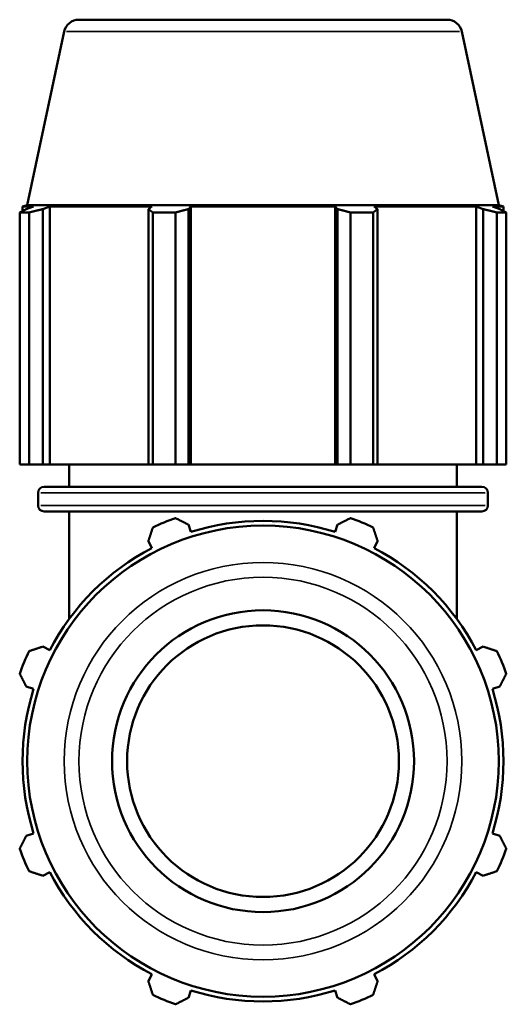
# Model space of a CAD drawing. Header units: inches. Extents: x -0.2 to 68, y -23.5 to 48.6.
# Tile 7 of 9: x 46.5 to 52.1, y 11.8 to 23.2. Entities that reach past the tile are written whole.
import ezdxf

# ---------------------------------------------------------------- set-up
doc = ezdxf.new("R2010")
doc.units = ezdxf.units.IN
doc.header["$MEASUREMENT"] = 0
doc.layers.add('Visible (ANSI)', color=7, linetype='Continuous', lineweight=50)
doc.layers.add('Visible Narrow (ANSI)', color=7, linetype='Continuous', lineweight=35)

msp = doc.modelspace()

# ---------------------------------------------------------------- linework, layer by layer
at = {"layer": 'Visible (ANSI)'}
for p, q in [((47.1539, 23.2299), (51.4109, 23.2299)), ((46.9831, 23.0916), (46.5566, 21.0849)), ((51.5817, 23.0916), (52.0082, 21.0849)), ((46.5566, 21.0849), (46.5017, 21.067)), ((52.0082, 21.0849), (46.5566, 21.0849)), ((52.0082, 21.0849), (52.0631, 21.067)), ((46.5771, 20.999), (46.469, 20.999)), ((46.469, 18.0819), (46.469, 20.999)), ((46.6304, 21.067), (46.5017, 21.067)), ((46.5017, 21.016), (46.5017, 21.067)), ((46.6304, 21.067), (46.5448, 21.0379)), ((46.5771, 20.999), (46.5771, 18.0819)), ((46.7363, 21.0379), (46.8159, 21.067)), ((46.7363, 18.0819), (46.7363, 21.0379)), ((46.8159, 18.0819), (46.8159, 21.067)), ((47.9984, 21.067), (46.8159, 21.067)), ((47.9984, 21.067), (47.957, 21.0379)), ((47.957, 21.0379), (47.957, 18.0819)), ((48.2699, 20.999), (48.0089, 20.999)), ((48.0089, 18.0819), (48.0089, 20.999)), ((48.2699, 20.999), (48.2699, 18.0819)), ((48.4192, 21.0379), (48.4462, 21.067)), ((48.4192, 18.0819), (48.4192, 21.0379)), ((48.4462, 18.0819), (48.4462, 21.067)), ((50.1185, 21.067), (48.4462, 21.067)), ((50.1185, 18.0819), (50.1185, 21.067)), ((50.1185, 21.067), (50.1455, 21.0379)), ((50.1455, 21.0379), (50.1455, 18.0819)), ((50.5558, 20.999), (50.2948, 20.999)), ((50.2948, 18.0819), (50.2948, 20.999)), ((50.5558, 20.999), (50.5558, 18.0819)), ((50.6078, 21.0379), (50.5664, 21.067)), ((51.7489, 21.067), (50.5664, 21.067)), ((50.6078, 18.0819), (50.6078, 21.0379)), ((51.7489, 18.0819), (51.7489, 21.067)), ((51.7489, 21.067), (51.8285, 21.0379)), ((51.8285, 21.0379), (51.8285, 18.0819)), ((52.0199, 21.0379), (51.9344, 21.067)), ((52.0631, 21.067), (51.9344, 21.067)), ((52.0958, 20.999), (51.9876, 20.999)), ((51.9876, 18.0819), (51.9876, 20.999)), ((52.0631, 21.016), (52.0631, 21.067)), ((52.0958, 20.999), (52.0958, 18.0819)), ((46.5771, 18.0819), (46.469, 18.0819)), ((46.5771, 18.0819), (46.7363, 18.0819)), ((46.8159, 18.0819), (46.7363, 18.0819)), ((46.8159, 18.0819), (47.957, 18.0819)), ((47.0399, 17.8255), (47.0399, 18.0819)), ((47.957, 18.0819), (48.0089, 18.0819)), ((48.2699, 18.0819), (48.0089, 18.0819)), ((48.2699, 18.0819), (48.4192, 18.0819)), ((48.4462, 18.0819), (48.4192, 18.0819)), ((48.4462, 18.0819), (50.1185, 18.0819)), ((50.1455, 18.0819), (50.1185, 18.0819)), ((50.1455, 18.0819), (50.2948, 18.0819)), ((50.5558, 18.0819), (50.2948, 18.0819)), ((50.5558, 18.0819), (50.6078, 18.0819)), ((50.6078, 18.0819), (51.7489, 18.0819)), ((51.5249, 17.8255), (51.5249, 18.0819)), ((51.8285, 18.0819), (51.7489, 18.0819)), ((51.8285, 18.0819), (51.9876, 18.0819)), ((52.0958, 18.0819), (51.9876, 18.0819)), ((46.7509, 17.8255), (51.8138, 17.8255)), ((46.6811, 17.6093), (46.6811, 17.7556)), ((51.8837, 17.6093), (51.8837, 17.7556)), ((51.8138, 17.5395), (46.7509, 17.5395)), ((47.0399, 16.2941), (47.0399, 17.5395)), ((51.5249, 16.2941), (51.5249, 17.5395)), ((48.4462, 17.3019), (48.4192, 17.3874)), ((50.1455, 17.3874), (50.1185, 17.3019)), ((47.957, 17.1959), (47.9984, 17.1164)), ((50.5664, 17.1164), (50.6078, 17.1959)), ((46.8159, 15.9338), (46.7363, 15.9753)), ((51.8285, 15.9753), (51.7489, 15.9338)), ((46.5448, 15.513), (46.6304, 15.486)), ((51.9344, 15.486), (52.0199, 15.513)), ((46.6304, 13.8137), (46.5448, 13.7867)), ((52.0199, 13.7867), (51.9344, 13.8137)), ((46.7363, 13.3245), (46.8159, 13.3659)), ((51.7489, 13.3659), (51.8285, 13.3245)), ((47.9984, 12.1834), (47.957, 12.1038)), ((50.6078, 12.1038), (50.5664, 12.1834)), ((48.4192, 11.9123), (48.4462, 11.9979)), ((50.1185, 11.9979), (50.1455, 11.9123))]:
    msp.add_line(p, q, dxfattribs=at)
for radius in [2.7258, 1.7461, 1.5715]:
    msp.add_circle((49.2824, 14.6499), radius, dxfattribs=at)
for centre, radius, start, end in [((47.1539, 23.0553), 0.1746, 90, 168), ((51.4109, 23.0553), 0.1746, 12, 90), ((46.7509, 17.7556), 0.0698, 90, 180), ((51.8138, 17.7556), 0.0698, 0, 90), ((46.7509, 17.6093), 0.0698, 180, 270), ((51.8138, 17.6093), 0.0698, 270, 0), ((49.2824, 14.6499), 2.99, 109.79198, 115.20802), ((49.2824, 14.6499), 2.99, 64.79198, 70.20802), ((49.2824, 14.6499), 2.7807, 72.5, 107.5), ((49.2824, 14.6499), 2.7807, 117.5, 152.5), ((49.2824, 14.6499), 2.7807, 27.5, 62.5), ((49.2824, 14.6499), 2.99, 154.79198, 160.20802), ((49.2824, 14.6499), 2.99, 19.79198, 25.20802), ((49.2824, 14.6499), 2.7807, 162.5, 197.5), ((49.2824, 14.6499), 2.7807, 342.5, 17.5), ((49.2824, 14.6499), 2.99, 199.79198, 205.20802), ((49.2824, 14.6499), 2.99, 334.79198, 340.20802), ((49.2824, 14.6499), 2.7807, 207.5, 242.5), ((49.2824, 14.6499), 2.7807, 297.5, 332.5), ((49.2824, 14.6499), 2.7807, 252.5, 287.5), ((49.2824, 14.6499), 2.99, 244.79198, 250.20802), ((49.2824, 14.6499), 2.99, 289.79198, 295.20802)]:
    msp.add_arc(centre, radius, start, end, dxfattribs=at)
for points, weights in [([(46.469, 20.999), (46.5077, 21.0192), (46.5448, 21.0379)], [1, 1.00095178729, 1.00108659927]), ([(46.7363, 21.0379), (46.6583, 21.0192), (46.5771, 20.999)], [1.00108659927, 1.00095178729, 1]), ([(48.0089, 20.999), (47.9824, 21.0192), (47.957, 21.0379)], [1, 1.00095178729, 1.00108659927]), ([(48.4192, 21.0379), (48.3461, 21.0192), (48.2699, 20.999)], [1.00108659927, 1.00095178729, 1]), ([(50.2948, 20.999), (50.2186, 21.0192), (50.1455, 21.0379)], [1, 1.00095178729, 1.00108659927]), ([(50.6078, 21.0379), (50.5823, 21.0192), (50.5558, 20.999)], [1.00108659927, 1.00095178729, 1]), ([(51.9876, 20.999), (51.9064, 21.0192), (51.8285, 21.0379)], [1, 1.00095178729, 1.00108659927]), ([(52.0199, 21.0379), (52.0571, 21.0192), (52.0958, 20.999)], [1.00108659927, 1.00095178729, 1]), ([(48.2699, 17.4632), (48.3461, 17.4246), (48.4192, 17.3874)], [1, 1.00095178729, 1.00108659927]), ([(50.1455, 17.3874), (50.2186, 17.4246), (50.2948, 17.4632)], [1.00108659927, 1.00095178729, 1]), ([(47.957, 17.1959), (47.9824, 17.2739), (48.0089, 17.3551)], [1.00108659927, 1.00095178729, 1]), ([(50.5558, 17.3551), (50.5823, 17.2739), (50.6078, 17.1959)], [1, 1.00095178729, 1.00108659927]), ([(46.5771, 15.9233), (46.6583, 15.9498), (46.7363, 15.9753)], [1, 1.00095178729, 1.00108659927]), ([(51.8285, 15.9753), (51.9064, 15.9498), (51.9876, 15.9233)], [1.00108659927, 1.00095178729, 1]), ([(46.5448, 15.513), (46.5077, 15.5861), (46.469, 15.6623)], [1.00108659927, 1.00095178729, 1]), ([(52.0958, 15.6623), (52.0571, 15.5861), (52.0199, 15.513)], [1, 1.00095178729, 1.00108659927]), ([(46.469, 13.6374), (46.5077, 13.7136), (46.5448, 13.7867)], [1, 1.00095178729, 1.00108659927]), ([(52.0199, 13.7867), (52.0571, 13.7136), (52.0958, 13.6374)], [1.00108659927, 1.00095178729, 1]), ([(46.7363, 13.3245), (46.6583, 13.3499), (46.5771, 13.3764)], [1.00108659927, 1.00095178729, 1]), ([(51.9876, 13.3764), (51.9064, 13.3499), (51.8285, 13.3245)], [1, 1.00095178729, 1.00108659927]), ([(48.0089, 11.9446), (47.9824, 12.0258), (47.957, 12.1038)], [1, 1.00095178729, 1.00108659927]), ([(50.6078, 12.1038), (50.5823, 12.0258), (50.5558, 11.9446)], [1.00108659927, 1.00095178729, 1]), ([(48.4192, 11.9123), (48.3461, 11.8752), (48.2699, 11.8365)], [1.00108659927, 1.00095178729, 1]), ([(50.2948, 11.8365), (50.2186, 11.8752), (50.1455, 11.9123)], [1, 1.00095178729, 1.00108659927])]:
    msp.add_rational_spline(points, weights, degree=2, dxfattribs=at)
at = {"layer": 'Visible Narrow (ANSI)'}
for p, q in [((51.5533, 23.0916), (47.0114, 23.0916)), ((51.8517, 17.7556), (46.7131, 17.7556)), ((46.7131, 17.6093), (51.8517, 17.6093))]:
    msp.add_line(p, q, dxfattribs=at)
for radius in [2.2993, 2.1285]:
    msp.add_circle((49.2824, 14.6499), radius, dxfattribs=at)

doc.saveas('drawing.dxf')
